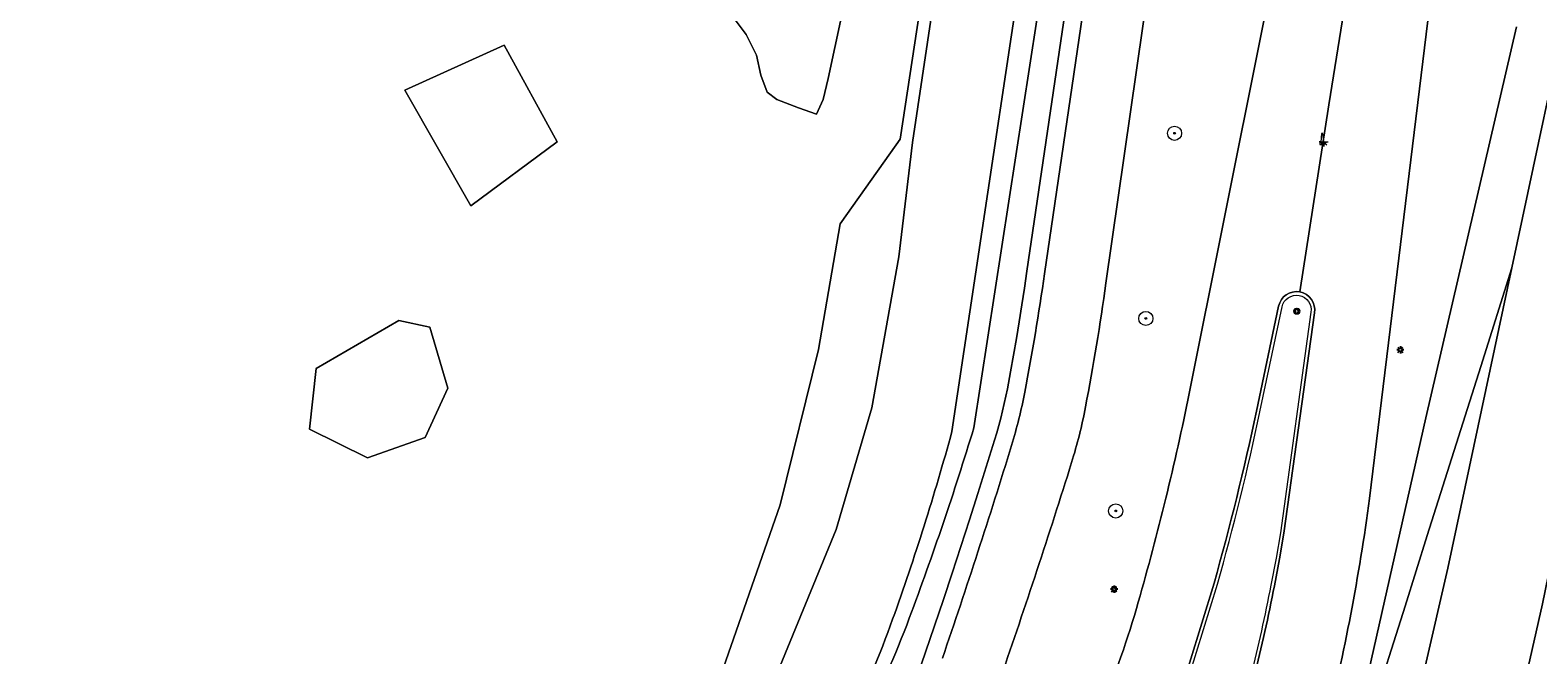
# Model space of a CAD drawing. Header units: metres. Extents: x 149984 to 156489, y 469398 to 478068.
# Tile 196 of 256: x 154189 to 154274, y 471477 to 471512. Entities that reach past the tile are written whole.
import ezdxf
from ezdxf.enums import TextEntityAlignment as Align

# ---------------------------------------------------------------- set-up
doc = ezdxf.new("R2010")
doc.units = ezdxf.units.M
doc.header["$LTSCALE"] = 0.75
for name, color, linetype, lineweight in [('B-WE-GR-BEPLANTING_CULTUUR_HEESTERS-GV', 252, 'Continuous', 18), ('B-WE-GR-BOOM-S', 252, 'Continuous', 25), ('B-WE-GR-GROENVOORZIENING-GV', 252, 'Continuous', 18), ('B-WE-IE-MEUBILAIR-S', 252, 'Continuous', 25), ('B-WE-IE-MEUBILAIR_WEGMEUBILAIR-GV', 252, 'Continuous', 18), ('B-WE-IE-MEUBILAIR_WEGMEUBILAIR-S', 252, 'Continuous', 25), ('B-WE-OG-TERREIN_BEGROEID-GV', 252, 'Continuous', 18), ('B-WE-OG-TERREIN_ERF-GV', 252, 'Continuous', 18), ('B-WE-OG-TERREIN_OEVER-GV', 252, 'Continuous', 18), ('B-WE-OG-WATER-GV', 252, 'Continuous', 18), ('B-WE-OG-WATER_MEER-GV', 252, 'Continuous', 18), ('B-WE-VH-GESLOTENVERHARDING-GV', 252, 'Continuous', 18), ('B-WE-VH-ONVERHARD_ZAND-GV', 252, 'Continuous', 18)]:
    doc.layers.add(name, color=color, linetype=linetype, lineweight=lineweight)
doc.styles.add('NLCS-ISO', font='NLCS-ISO.ttf')

# ---------------------------------------------------------------- blocks, each defined once
blk = doc.blocks.new('SIE-MEUBILAIR_BORD_VERKEER-SO')
blk.add_lwpolyline([(-0.5625, -0.5625), (0.5625, -0.5625), (0.5625, 0.5625), (-0.5625, 0.5625)], close=True)
at = {"style": 'NLCS-ISO'}
blk.add_text('vb', height=0.75, dxfattribs=at).set_placement((0, 0), align=Align.MIDDLE_CENTER)
blk = doc.blocks.new('SIE-MEUBILAIR_PAAL_VERKEERSBORD-SO')
blk.add_circle((0, 0), 0.75)
at = {"style": 'NLCS-ISO'}
blk.add_text('vb', height=0.75, dxfattribs=at).set_placement((0, 0.07), align=Align.MIDDLE_CENTER)
blk = doc.blocks.new('SIE-MEUBILAIR_PAAL_LICHTMAST-SO')
for points in [[(-0.62, 0), (-1, 0)], [(-0.71, 0.71), (-0.44, 0.44)], [(0, 1), (0, 0.62)], [(0.44, 0.44), (0.71, 0.71)], [(1, 0), (0.62, 0)], [(-0.71, -0.71), (-0.44, -0.44)], [(0, -0.62), (0, -1)], [(0.44, -0.44), (0.71, -0.71)]]:
    blk.add_lwpolyline(points)
blk.add_circle((0, 0), 0.5)
blk = doc.blocks.new('SIE-MEUBILAIR_LICHTPUNT-SO')
at = {"color": 0, "linetype": 'ByBlock', "lineweight": 18}
for points in [[(-0.62, 0), (-1.25, 0)], [(0.62, 0), (1.25, 0)], [(-0.46, -0.43), (-0.92, -0.85)], [(0, -0.62), (0, -1.25)], [(0.46, -0.43), (0.92, -0.85)]]:
    blk.add_lwpolyline(points, dxfattribs=at)
blk.add_lwpolyline([(0, 0), (0.62, 0, -1), (-0.62, 0)], format="xyb", close=True, dxfattribs=at)
blk = doc.blocks.new('SGR-BOOM_GBKN-SO')
at = {"linetype": 'ByBlock', "lineweight": 18}
h = blk.add_hatch(color=0, dxfattribs=at)
h.dxf.hatch_style = 1
edge = h.paths.add_edge_path()
edge.add_arc((0, 0), 0.25, 0, 360)
at = {"color": 0, "linetype": 'ByBlock', "lineweight": 18}
for radius in [2, 0.25]:
    blk.add_circle((0, 0), radius, dxfattribs=at)
at = {"color": 0, "linetype": 'ByBlock', "lineweight": 18, "style": 'NLCS-ISO'}
blk.add_attdef('SOORT', (2.5, 0), '', height=1.5, dxfattribs=at)
blk = doc.blocks.new('SIE-WEG_GELEIDECONSTRUCTIE-SO')
at = {"color": 0, "linetype": 'ByBlock', "lineweight": 18}
blk.add_lwpolyline([(0.4, -0.87), (0.2, 1.59), (-0.2, 1.59), (-0.4, -0.87), (-0.65, -0.87), (-0.65, -1.59), (0.65, -1.59), (0.65, -0.87)], close=True, dxfattribs=at)

msp = doc.modelspace()

# ---------------------------------------------------------------- linework, layer by layer
at = {"layer": 'B-WE-GR-BEPLANTING_CULTUUR_HEESTERS-GV', "flags": 128}
msp.add_lwpolyline([(154228.516, 471513.592), (154229.599, 471512.166), (154230.169, 471510.997), (154230.426, 471509.885), (154230.768, 471508.915), (154231.31, 471508.516), (154232.536, 471508.032), (154233.562, 471507.689), (154233.933, 471508.516), (154234.218, 471509.685), (154234.959, 471513.192)], dxfattribs=at)
at = {"layer": 'B-WE-GR-GROENVOORZIENING-GV', "flags": 128}
for points in [[(154277.356, 471611.154), (154278.293, 471617.951), (154278.373, 471618.535), (154278.241, 471618.542), (154278.675, 471621.541), (154278.947, 471623.429), (154272.455, 471624.404), (154272.16, 471622.784), (154270.155, 471612.855), (154262.549, 471576.794), (154261.466, 471571.528), (154261.191, 471570.094), (154260.746, 471567.734), (154258.598, 471556.344), (154253.682, 471524.793), (154249.855, 471498.171)], [(154254.473, 471491.582), (154262.795, 471533.101), (154269.417, 471566.129), (154269.891, 471568.495), (154271.664, 471576.619)], [(154247.927, 471525.789), (154242.416, 471490.011)], [(154239.475, 471476.725), (154239.699, 471477.372), (154240.207, 471478.86), (154240.707, 471480.349), (154241.202, 471481.839), (154241.69, 471483.332), (154242.172, 471484.827), (154242.648, 471486.323), (154243.118, 471487.822), (154243.581, 471489.32), (154243.704, 471489.731), (154243.82, 471490.141), (154243.93, 471490.556), (154244.032, 471490.968), (154244.129, 471491.385), (154244.22, 471491.803), (154244.303, 471492.221), (154244.48, 471493.161), (154244.651, 471494.104), (154244.815, 471495.049), (154244.972, 471495.992), (154245.124, 471496.941), (154245.268, 471497.889), (154245.407, 471498.842), (154249.299, 471525.317)], [(154249.299, 471525.317), (154245.407, 471498.842), (154245.268, 471497.889), (154245.124, 471496.941), (154244.972, 471495.992), (154244.815, 471495.049), (154244.651, 471494.104), (154244.48, 471493.161), (154244.303, 471492.221), (154244.22, 471491.803), (154244.129, 471491.385), (154244.032, 471490.968), (154243.93, 471490.556), (154243.82, 471490.141), (154243.704, 471489.731), (154243.581, 471489.32), (154243.118, 471487.822), (154242.648, 471486.323), (154242.172, 471484.827), (154241.69, 471483.332), (154241.202, 471481.839), (154240.707, 471480.349), (154240.207, 471478.86), (154239.699, 471477.372), (154239.475, 471476.725)], [(154246.396, 471498.697), (154250.288, 471525.168)], [(154268.295, 471515.428), (154264.712, 471486.029)], [(154228.289, 471418.858), (154226.707, 471417.093), (154227.709, 471416.573), (154228.115, 471416.942), (154237.552, 471426.347), (154245.895, 471436.816), (154248.894, 471440.649), (154249.186, 471441.097), (154249.958, 471442.295), (154250.318, 471442.857), (154255.127, 471451.573), (154260.974, 471463.87), (154262.851, 471469.018), (154263.071, 471469.783), (154263.317, 471470.659), (154263.557, 471471.538), (154263.79, 471472.418), (154267.882, 471490.581), (154272.986, 471512.594)]]:
    msp.add_lwpolyline(points, dxfattribs=at)
at = {"layer": 'B-WE-GR-GROENVOORZIENING-GV'}
for points in [[(154245.285, 471492.031, 0.012163), (154246.396, 471498.697)], [(154249.855, 471498.171, -0.013057), (154248.706, 471491.189)], [(154244.538, 471489.029, 0.02697), (154245.285, 471492.031)], [(154248.706, 471491.189, -0.02841), (154247.921, 471488.059)], [(154251.571, 471479.832, 0.019759), (154254.473, 471491.582)], [(154242.416, 471490.011, -0.015684), (154238.78, 471479.3)], [(154240.646, 471477.049, 0.008184), (154244.538, 471489.029)], [(154247.921, 471488.059, -0.007937), (154243.929, 471475.951)], [(154264.712, 471486.029, -0.026016), (154262.243, 471473.07)], [(154238.78, 471479.3, -0.026576), (154236.111, 471473.182)], [(154249.368, 471473.707, 0.031877), (154251.571, 471479.832)]]:
    msp.add_lwpolyline(points, format="xyb", dxfattribs=at)
at = {"layer": 'B-WE-IE-MEUBILAIR_WEGMEUBILAIR-GV'}
for points in [[(154260.776, 471497.668, 0.408476), (154259.582, 471496.864)], [(154259.778, 471496.824, -0.979851), (154261.406, 471496.523)], [(154261.603, 471496.49, 0.408447), (154260.776, 471497.668)], [(154258.331, 471490.959, -0.017433), (154255.944, 471481.259)], [(154256.136, 471481.204, 0.017601), (154258.527, 471490.918)], [(154259.148, 471481.157, -0.013377), (154258.011, 471476.019)], [(154258.205, 471475.971, 0.013433), (154259.344, 471481.119)]]:
    msp.add_lwpolyline(points, format="xyb", dxfattribs=at)
at = {"layer": 'B-WE-IE-MEUBILAIR_WEGMEUBILAIR-GV', "flags": 128}
for points in [[(154259.582, 471496.864), (154258.331, 471490.959)], [(154258.527, 471490.918), (154259.778, 471496.824)], [(154261.406, 471496.523), (154259.682, 471484.107), (154259.443, 471482.667), (154259.148, 471481.157)], [(154259.344, 471481.119), (154259.64, 471482.631), (154259.88, 471484.077), (154261.603, 471496.49)], [(154255.944, 471481.259), (154253.166, 471472.252), (154248.856, 471458.278)], [(154249.048, 471458.222), (154256.136, 471481.204)]]:
    msp.add_lwpolyline(points, dxfattribs=at)
at = {"layer": 'B-WE-OG-TERREIN_BEGROEID-GV', "flags": 128}
for points in [[(154238.042, 471505.955), (154238.262, 471506.265), (154241.274, 471526.032)], [(154234.959, 471513.192), (154234.218, 471509.685), (154233.933, 471508.516), (154233.562, 471507.689), (154232.536, 471508.032), (154231.31, 471508.516), (154230.768, 471508.915), (154230.426, 471509.885), (154230.169, 471510.997), (154229.599, 471512.166), (154228.516, 471513.592)], [(154171.194, 471472.011), (154222.756, 471463.091), (154223.05, 471463.692), (154227.277, 471473.553), (154231.507, 471485.685), (154233.656, 471494.424), (154234.881, 471501.502), (154238.042, 471505.955)]]:
    msp.add_lwpolyline(points, dxfattribs=at)
for points in [[(154210.357, 471509.041), (154215.963, 471511.574), (154218.936, 471506.128), (154214.083, 471502.524)], [(154212.789, 471492.257), (154211.505, 471489.47), (154208.263, 471488.33), (154205.003, 471489.946), (154205.366, 471493.348), (154210.019, 471496.057), (154211.775, 471495.677)]]:
    msp.add_lwpolyline(points, close=True, dxfattribs=at)
at = {"layer": 'B-WE-OG-TERREIN_ERF-GV', "flags": 128}
msp.add_lwpolyline([(154291.108, 471561.634), (154278.518, 471500), (154274.455, 471480.111), (154272.474, 471471.389)], dxfattribs=at)
at = {"layer": 'B-WE-OG-TERREIN_OEVER-GV', "flags": 128}
for points in [[(154242.416, 471490.011), (154247.927, 471525.789), (154248.241, 471527.963), (154252.75, 471559.216), (154254.907, 471570.967), (154256.983, 471581.829), (154257.004, 471582.818), (154256.939, 471583.805), (154256.788, 471584.782), (154256.553, 471585.743), (154256.235, 471586.68), (154256.035, 471587.136), (154255.837, 471587.585), (154255.362, 471588.453), (154254.814, 471589.276), (154254.196, 471590.048), (154253.513, 471590.764), (154253.499, 471590.775), (154253.032, 471591.14), (154252.859, 471590.292), (154253.97, 471589.2)], [(154251.588, 471584.077), (154251.56, 471583.94), (154250.904, 471580.734), (154250.875, 471580.591), (154250.646, 471579.471), (154247.179, 471561.618), (154244.627, 471547.56), (154241.274, 471526.032), (154238.262, 471506.265), (154238.042, 471505.955), (154234.881, 471501.502), (154233.656, 471494.424), (154231.507, 471485.685), (154227.277, 471473.553), (154223.05, 471463.692), (154222.756, 471463.091), (154222.311, 471462.182)], [(154222.311, 471462.182), (154222.103, 471461.758), (154223.126, 471461.574), (154224.233, 471462.295), (154228.915, 471470.305), (154234.666, 471484.293), (154236.666, 471491.147), (154238.187, 471499.649), (154238.951, 471506.079), (154242.345, 471528.718), (154245.116, 471546.608), (154248.059, 471562.321), (154251.654, 471581.123)], [(154255.836, 471579.688), (154255.016, 471576.031), (154251.91, 471559.578), (154246.567, 471525.655), (154241.185, 471489.815)], [(154272.986, 471512.594), (154267.882, 471490.581), (154263.79, 471472.418), (154263.557, 471471.538), (154263.317, 471470.659), (154263.071, 471469.783), (154262.851, 471469.018), (154262.819, 471468.908), (154262.561, 471468.035), (154262.296, 471467.164), (154262.024, 471466.294), (154261.747, 471465.427), (154261.463, 471464.562), (154262.165, 471466.183), (154262.868, 471467.805), (154264.787, 471473.888), (154266.706, 471479.971), (154267.96, 471483.945), (154270.967, 471493.477), (154272.721, 471499.035), (154276.373, 471516.204)], [(154266.504, 471470.796), (154269.12, 471482.105), (154272.721, 471499.035), (154270.967, 471493.477), (154267.96, 471483.945), (154266.706, 471479.971), (154264.787, 471473.888), (154262.868, 471467.805), (154262.165, 471466.183)]]:
    msp.add_lwpolyline(points, dxfattribs=at)
at = {"layer": 'B-WE-OG-TERREIN_OEVER-GV'}
for points in [[(154241.185, 471489.815, -0.018693), (154237.843, 471479.231)], [(154238.78, 471479.3, 0.015684), (154242.416, 471490.011)], [(154237.843, 471479.231, -0.032646), (154235.316, 471473.387)], [(154236.111, 471473.182, 0.026576), (154238.78, 471479.3)]]:
    msp.add_lwpolyline(points, format="xyb", dxfattribs=at)
at = {"layer": 'B-WE-OG-WATER-GV', "flags": 128}
for points in [[(154251.654, 471581.123), (154248.059, 471562.321), (154245.116, 471546.608), (154242.345, 471528.718), (154238.951, 471506.079), (154238.187, 471499.649), (154236.666, 471491.147), (154234.666, 471484.293), (154228.915, 471470.305), (154224.233, 471462.295), (154221.892, 471458.563), (154214.134, 471448.431), (154204.922, 471439.083), (154195.261, 471431.68), (154191.305, 471429.059), (154188.06, 471426.909)], [(154241.185, 471489.815), (154246.567, 471525.655), (154251.91, 471559.578), (154255.016, 471576.031), (154255.836, 471579.688)]]:
    msp.add_lwpolyline(points, dxfattribs=at)
at = {"layer": 'B-WE-OG-WATER-GV'}
for points in [[(154237.843, 471479.231, 0.018693), (154241.185, 471489.815)], [(154235.316, 471473.387, 0.032646), (154237.843, 471479.231)]]:
    msp.add_lwpolyline(points, format="xyb", dxfattribs=at)
at = {"layer": 'B-WE-OG-WATER_MEER-GV', "flags": 128}
msp.add_lwpolyline([(154272.474, 471471.389), (154274.455, 471480.111), (154278.518, 471500), (154291.108, 471561.634), (154295.315, 471582.265), (154300.803, 471609.247), (154299.248, 471611.308), (154298.202, 471612.61), (154297.386, 471612.756), (154295.979, 471613.007), (154292.457, 471598.633), (154288.976, 471581.016), (154285.606, 471563.965), (154285.241, 471562.106), (154277.834, 471524.408), (154276.373, 471516.204), (154272.721, 471499.035), (154269.12, 471482.105), (154266.504, 471470.796)], dxfattribs=at)
at = {"layer": 'B-WE-VH-GESLOTENVERHARDING-GV', "flags": 128}
for points in [[(154249.855, 471498.171), (154253.682, 471524.793), (154258.598, 471556.344), (154260.746, 471567.734), (154257.323, 471568.368), (154255.204, 471556.926), (154250.288, 471525.168), (154246.396, 471498.697)], [(154260.776, 471497.668), (154262.412, 471508.206), (154264.541, 471521.42), (154267.743, 471539.19), (154271.219, 471556.628), (154273.002, 471565.465), (154269.417, 471566.129), (154262.795, 471533.101), (154254.473, 471491.582)], [(154264.712, 471486.029), (154268.295, 471515.428), (154269.756, 471526.772), (154270.154, 471529.676), (154270.557, 471532.58), (154271.146, 471537.689), (154272.185, 471543.273), (154272.515, 471545.127), (154276.5, 471564.817), (154273.002, 471565.465), (154271.219, 471556.628), (154267.743, 471539.19), (154264.541, 471521.42), (154262.412, 471508.206), (154260.776, 471497.668)], [(154259.582, 471496.864), (154258.331, 471490.959)], [(154258.331, 471490.959), (154259.582, 471496.864)], [(154259.344, 471481.119), (154259.64, 471482.631), (154259.88, 471484.077), (154261.603, 471496.49)], [(154261.603, 471496.49), (154259.88, 471484.077), (154259.64, 471482.631), (154259.344, 471481.119)], [(154255.944, 471481.259), (154253.166, 471472.252), (154248.856, 471458.278)], [(154249.368, 471473.707), (154252.688, 471472.435), (154253.166, 471472.252), (154255.944, 471481.259)]]:
    msp.add_lwpolyline(points, dxfattribs=at)
at = {"layer": 'B-WE-VH-GESLOTENVERHARDING-GV'}
for points in [[(154246.396, 471498.697, -0.012163), (154245.285, 471492.031)], [(154248.706, 471491.189, 0.013057), (154249.855, 471498.171)], [(154260.776, 471497.668, 0.408476), (154259.582, 471496.864)], [(154259.582, 471496.864, -0.408476), (154260.776, 471497.668)], [(154261.603, 471496.49, 0.408447), (154260.776, 471497.668)], [(154260.776, 471497.668, -0.408447), (154261.603, 471496.49)], [(154245.285, 471492.031, -0.02697), (154244.538, 471489.029)], [(154247.921, 471488.059, 0.02841), (154248.706, 471491.189)], [(154254.473, 471491.582, -0.019759), (154251.571, 471479.832)], [(154258.331, 471490.959, -0.017433), (154255.944, 471481.259)], [(154255.944, 471481.259, 0.017433), (154258.331, 471490.959)], [(154244.538, 471489.029, -0.008184), (154240.646, 471477.049)], [(154243.929, 471475.951, 0.007937), (154247.921, 471488.059)], [(154262.243, 471473.07, 0.026016), (154264.712, 471486.029)], [(154258.205, 471475.971, 0.013433), (154259.344, 471481.119)], [(154259.344, 471481.119, -0.013433), (154258.205, 471475.971)], [(154251.571, 471479.832, -0.031877), (154249.368, 471473.707)]]:
    msp.add_lwpolyline(points, format="xyb", dxfattribs=at)
at = {"layer": 'B-WE-VH-ONVERHARD_ZAND-GV', "flags": 128}
for points in [[(154218.936, 471506.128), (154215.963, 471511.574), (154210.357, 471509.041), (154214.083, 471502.524)], [(154211.775, 471495.677), (154210.019, 471496.057), (154205.366, 471493.348), (154205.003, 471489.946), (154208.263, 471488.33), (154211.505, 471489.47), (154212.789, 471492.257)]]:
    msp.add_lwpolyline(points, close=True, dxfattribs=at)

# ---------------------------------------------------------------- block references
at = {"layer": 'B-WE-GR-BOOM-S', "xscale": 0.2, "yscale": 0.2, "zscale": 0.2}
for p in [(154253.722, 471506.606), (154252.103, 471496.177), (154250.407, 471485.334)]:
    msp.add_blockref('SGR-BOOM_GBKN-SO', p, dxfattribs=at)
at = {"layer": 'B-WE-IE-MEUBILAIR-S', "xscale": 0.2, "yscale": 0.2, "zscale": 0.2}
for name, p in [('SIE-MEUBILAIR_LICHTPUNT-SO', (154262.122, 471506.117)), ('SIE-MEUBILAIR_PAAL_VERKEERSBORD-SO', (154260.612, 471496.583)), ('SIE-MEUBILAIR_BORD_VERKEER-SO', (154260.612, 471496.583)), ('SIE-MEUBILAIR_PAAL_LICHTMAST-SO', (154266.443, 471494.409)), ('SIE-MEUBILAIR_PAAL_LICHTMAST-SO', (154250.318, 471480.927)), ('SIE-MEUBILAIR_BORD_VERKEER-SO', (154250.318, 471480.927))]:
    msp.add_blockref(name, p, dxfattribs=at)
at = {"layer": 'B-WE-IE-MEUBILAIR_WEGMEUBILAIR-S', "xscale": 0.2, "yscale": 0.2, "zscale": 0.2}
msp.add_blockref('SIE-WEG_GELEIDECONSTRUCTIE-SO', (154262.041, 471506.283), dxfattribs=at)

doc.saveas('drawing.dxf')
